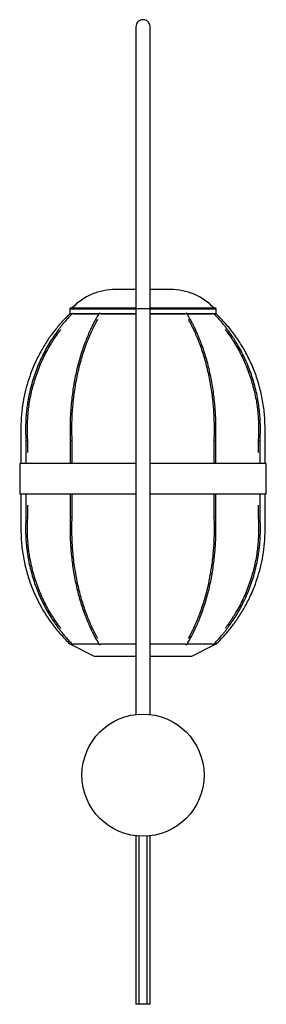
# Paper-space layout '_Posterior' of a CAD drawing. Header units: millimetres. Extents: x 384 to 586, y -223 to 583.
import ezdxf

# ---------------------------------------------------------------- set-up
doc = ezdxf.new("R2010")
doc.units = ezdxf.units.MM

psp = doc.layouts.new('_Posterior')

# ---------------------------------------------------------------- linework, layer by layer
at = {"color": 7, "linetype": 'Continuous', "lineweight": 25}
for p, q in [((479.6, 362.19), (462.95, 362.19)), ((507.97, 362.19), (491.32, 362.19)), ((426.46, 347.19), (479.59, 347.19)), ((479.61, 346.73), (479.61, 14.39)), ((491.31, 347.19), (544.46, 347.19)), ((491.31, 14.39), (491.31, 346.73)), ((425.46, 346.19), (425.46, 342.19)), ((427.21, 342.19), (425.46, 342.19)), ((449.58, 342.19), (428.63, 342.19)), ((479.61, 342.19), (450.8, 342.19)), ((520.12, 342.19), (491.31, 342.19)), ((542.29, 342.19), (521.33, 342.19)), ((545.46, 342.19), (543.72, 342.19)), ((545.46, 342.19), (545.46, 346.19)), ((389.6, 238.53), (389.6, 219.69)), ((391.1, 228.7), (391.1, 238.58)), ((425.93, 238.54), (425.93, 219.69)), ((427.43, 219.69), (427.43, 238.57)), ((543.49, 238.57), (543.49, 219.69)), ((544.99, 219.69), (544.99, 238.54)), ((579.81, 238.58), (579.81, 228.7)), ((581.31, 219.69), (581.31, 238.53)), ((384.46, 219.69), (384.46, 194.69)), ((479.61, 219.69), (384.46, 219.69)), ((586.46, 219.69), (491.31, 219.69)), ((586.46, 194.69), (586.46, 219.69)), ((479.61, 194.69), (384.46, 194.69)), ((389.6, 194.69), (389.6, 175.84)), ((425.93, 194.69), (425.93, 175.83)), ((427.43, 175.8), (427.43, 194.69)), ((586.46, 194.69), (491.31, 194.69)), ((543.49, 194.69), (543.49, 175.8)), ((544.99, 175.83), (544.99, 194.69)), ((581.31, 175.84), (581.31, 194.69)), ((391.1, 175.79), (391.1, 185.67)), ((579.81, 185.67), (579.81, 175.79)), ((425.46, 72.19), (445.46, 62.19)), ((525.46, 62.19), (545.46, 72.19)), ((479.61, -84.93), (479.61, -222.77)), ((481.96, -85.15), (481.96, -222.77)), ((488.96, -222.77), (488.96, -85.15)), ((491.31, -222.77), (491.31, -84.93)), ((491.31, -222.77), (479.61, -222.77))]:
    psp.add_line(p, q, dxfattribs=at)
at = {"color": 8, "linetype": 'Continuous', "lineweight": 25}
for p, q in [((479.61, 346.73), (491.31, 346.73)), ((479.61, 346.19), (425.46, 346.19)), ((545.46, 346.19), (491.31, 346.19))]:
    psp.add_line(p, q, dxfattribs=at)
at = {"color": 7, "linetype": 'Continuous', "lineweight": 25, "flags": 128}
for points in [[(449.55, 342.58), (449.68, 342.69), (449.89, 342.73)], [(521.03, 342.73), (521.24, 342.69), (521.36, 342.58)], [(449.55, 71.79), (449.68, 71.68), (449.89, 71.64)], [(521.03, 71.64), (521.24, 71.68), (521.36, 71.79)]]:
    psp.add_lwpolyline(points, dxfattribs=at)
at = {"color": 7, "linetype": 'Continuous', "lineweight": 25}
psp.add_circle((485.46, -35.27), 50, dxfattribs=at)
for centre, radius, start, end in [((462.95, 312.71), 49.48, 90, 135.8254), ((507.97, 312.71), 49.48, 44.1746, 90), ((426.46, 346.19), 1, 90, 180), ((544.46, 346.19), 1, 360, 90), ((427.3, 341.17), 1.67, 37.431, 68.79293), ((449.83, 341.59), 1.14, 31.40627, 86.977), ((521.09, 341.59), 1.14, 93.023, 148.59373), ((543.62, 341.17), 1.67, 111.20707, 142.569), ((427.3, 73.2), 1.67, 291.20584, 322.55843), ((449.83, 72.78), 1.14, 273.02428, 328.56996), ((521.08, 72.75), 1.11, 210.69759, 267.65124), ((543.67, 73.28), 1.76, 218.21394, 247.99193)]:
    psp.add_arc(centre, radius, start, end, dxfattribs=at)
for points, knots in [([(491.31, 577.1), (491.25, 577.73), (491.14, 578.9), (490.39, 580.37), (489.49, 581.41), (488.41, 582.22), (487.27, 582.72), (486.06, 582.96), (484.79, 582.98), (483.46, 582.67), (482.11, 581.97), (480.91, 580.92), (479.85, 579.26), (479.69, 577.86), (479.61, 577.1)], [0, 0, 0, 0, 0.102279, 0.191315, 0.265782, 0.32641, 0.412762, 0.46626, 0.525208, 0.619294, 0.687217, 0.772829, 0.877744, 1, 1, 1, 1]), ([(479.61, 577.06), (479.61, 577.02), (479.61, 576.94), (479.61, 575.84), (479.61, 574.09), (479.61, 571.8), (479.61, 569.16), (479.61, 566.33), (479.61, 563.5), (479.61, 560.8), (479.61, 558.28), (479.61, 555.83), (479.61, 553.33), (479.61, 549.86), (479.61, 545.32), (479.61, 539.54), (479.61, 532.37), (479.61, 523.51), (479.61, 514.5), (479.61, 506.62), (479.61, 499.95), (479.61, 492.69), (479.61, 484.6), (479.61, 475.56), (479.61, 465.55), (479.61, 454.53), (479.61, 442.3), (479.61, 428.83), (479.61, 414.13), (479.61, 398.43), (479.61, 381.85), (479.61, 364.52), (479.61, 352.73), (479.61, 346.73)], [0, 0, 0, 0, 0.033342, 0.067895, 0.099093, 0.126995, 0.151728, 0.173435, 0.192223, 0.208153, 0.221315, 0.233563, 0.245676, 0.257678, 0.281402, 0.304817, 0.328732, 0.3663, 0.405954, 0.429057, 0.452806, 0.478709, 0.507766, 0.540121, 0.575893, 0.615168, 0.657987, 0.706625, 0.759024, 0.814971, 0.874128, 0.936017, 1, 1, 1, 1]), ([(491.31, 346.73), (491.31, 353.01), (491.31, 365.35), (491.31, 383.42), (491.31, 400.6), (491.31, 416.73), (491.31, 431.71), (491.31, 445.26), (491.31, 457.38), (491.31, 468.13), (491.31, 477.78), (491.31, 486.39), (491.31, 493.6), (491.31, 499.92), (491.31, 505.98), (491.31, 512.7), (491.31, 520.1), (491.31, 528.01), (491.31, 536.21), (491.31, 544.09), (491.31, 551.4), (491.31, 557.13), (491.31, 561.67), (491.31, 565.24), (491.31, 568.39), (491.31, 571.1), (491.31, 573.34), (491.31, 575.09), (491.31, 576.31), (491.31, 577.01), (491.31, 577.05), (491.31, 577.07)], [0, 0, 0, 0, 0.067083, 0.131636, 0.192935, 0.250456, 0.303851, 0.352918, 0.395148, 0.433479, 0.46799, 0.498801, 0.526065, 0.545861, 0.567426, 0.592134, 0.619625, 0.649482, 0.681262, 0.714552, 0.744712, 0.775867, 0.797361, 0.819582, 0.842669, 0.866757, 0.891954, 0.918335, 0.945929, 0.974709, 1, 1, 1, 1]), ([(425.46, 342.19), (423.56, 340.3), (419.59, 336.35), (413.9, 329.69), (408.23, 322.1), (402.77, 313.48), (397.68, 303.8), (393.58, 294), (390.4, 284.3), (388.06, 274.88), (386.37, 264.85), (385.42, 254.23), (385.47, 243.1), (385.46, 231.53), (385.46, 223.68), (385.46, 219.69)], [0, 0, 0, 0, 0.060214, 0.125794, 0.196738, 0.273077, 0.354877, 0.442249, 0.511545, 0.584168, 0.660246, 0.739951, 0.823438, 0.910276, 1, 1, 1, 1]), ([(427.87, 342.72), (426.74, 341.57), (424.7, 339.48), (422.08, 336.55), (420.08, 334.19), (418.47, 332.22), (417.03, 330.39), (413.81, 326.14), (408.84, 318.79), (402.84, 307.9), (397.7, 295.95), (393.72, 283.52), (391.53, 273.4), (390.41, 265.87), (389.87, 261.13), (389.57, 257.33), (389.41, 254.25), (389.3, 251.49), (389.26, 247.9), (389.31, 243.47), (389.5, 240.25), (389.61, 238.53)], [0, 0, 0, 0, 0.0430132, 0.0778616, 0.1045454, 0.1250196, 0.1454616, 0.1663252, 0.2661862, 0.3796709, 0.4931534, 0.6066342, 0.7201138, 0.7624943, 0.8048211, 0.844248, 0.8616931, 0.8849168, 0.91606, 0.9551047, 1, 1, 1, 1]), ([(425.46, 342.19), (425.54, 342.19), (425.7, 342.19), (426.82, 342.19), (427.36, 342.19)], [0, 0, 0, 0, 0.525312, 1, 1, 1, 1]), ([(449.55, 342.58), (448.86, 341.42), (447.59, 339.34), (445.97, 336.4), (444.74, 334.05), (443.74, 332.08), (442.86, 330.25), (440.87, 326), (437.8, 318.66), (434.09, 307.78), (430.92, 295.85), (428.47, 283.44), (427.12, 273.35), (426.42, 265.83), (426.09, 261.1), (425.91, 257.31), (425.81, 254.24), (425.75, 251.48), (425.71, 247.9), (425.75, 243.41), (425.87, 240.12), (425.94, 238.32)], [0, 0, 0, 0, 0.0429468, 0.0777396, 0.1043795, 0.1248193, 0.1452265, 0.1660541, 0.2657356, 0.3790045, 0.4922615, 0.6055092, 0.7187507, 0.7610413, 0.8032782, 0.842621, 0.8600289, 0.8832024, 0.9142702, 0.9532213, 1, 1, 1, 1]), ([(428.63, 342.19), (429.06, 342.19), (430.3, 342.19), (433.38, 342.19), (437.7, 342.19), (442.95, 342.19), (446.97, 342.19), (449.37, 342.19), (449.59, 342.19)], [0, 0, 0, 0, 0.119221, 0.334038, 0.54882, 0.763624, 0.978442, 1, 1, 1, 1]), ([(450.79, 342.19), (452.33, 342.19), (456, 342.19), (462.44, 342.19), (469.89, 342.19), (475.67, 342.19), (478.95, 342.19), (479.61, 342.19)], [0, 0, 0, 0, 0.1801253, 0.4321623, 0.6842149, 0.9362261, 1, 1, 1, 1]), ([(491.31, 342.19), (491.97, 342.19), (495.24, 342.19), (501.03, 342.19), (508.47, 342.19), (514.92, 342.19), (518.59, 342.19), (520.12, 342.19)], [0, 0, 0, 0, 0.06379, 0.315801, 0.567838, 0.81989, 1, 1, 1, 1]), ([(521.32, 342.19), (521.54, 342.19), (523.95, 342.19), (527.97, 342.19), (533.21, 342.19), (537.54, 342.19), (540.62, 342.19), (541.85, 342.19), (542.29, 342.19)], [0, 0, 0, 0, 0.021737, 0.236467, 0.45121, 0.665917, 0.880648, 1, 1, 1, 1]), ([(544.98, 238.32), (545.05, 240.26), (545.17, 243.69), (545.2, 248.18), (545.17, 251.66), (545.1, 254.6), (544.89, 260.32), (544.27, 269.41), (542.73, 281.7), (540.38, 294.16), (537.3, 306.17), (534.32, 315.21), (531.87, 321.58), (530.25, 325.47), (528.89, 328.5), (527.75, 330.9), (526.71, 333.01), (525.32, 335.71), (523.52, 339.01), (522.12, 341.32), (521.36, 342.58)], [0, 0, 0, 0, 0.050487, 0.089295, 0.11669, 0.141013, 0.165941, 0.26558, 0.378822, 0.49207, 0.605327, 0.718596, 0.760901, 0.803157, 0.842519, 0.859936, 0.883121, 0.914193, 0.953152, 1, 1, 1, 1]), ([(581.31, 238.53), (581.42, 240.39), (581.62, 243.75), (581.66, 248.18), (581.61, 251.66), (581.5, 254.62), (581.16, 260.34), (580.15, 269.46), (577.65, 281.77), (573.84, 294.26), (568.86, 306.28), (564.03, 315.33), (560.06, 321.71), (557.43, 325.61), (555.22, 328.64), (553.38, 331.03), (551.7, 333.15), (549.45, 335.85), (546.53, 339.15), (544.28, 341.46), (543.05, 342.72)], [0, 0, 0, 0, 0.048612, 0.087515, 0.114974, 0.139351, 0.164332, 0.264182, 0.377663, 0.491146, 0.604629, 0.718115, 0.760499, 0.802831, 0.842262, 0.85971, 0.882934, 0.914058, 0.95308, 1, 1, 1, 1]), ([(543.56, 342.19), (544.09, 342.19), (545.22, 342.19), (545.38, 342.19), (545.46, 342.19)], [0, 0, 0, 0, 0.475041, 1, 1, 1, 1]), ([(585.46, 219.69), (585.46, 222.33), (585.44, 231.6), (585.59, 245.16), (585.16, 260.25), (583.36, 272.68), (580.52, 284.57), (576.66, 295.88), (571.91, 306.55), (566.34, 316.55), (560.04, 325.84), (553.14, 334.45), (548, 339.62), (545.46, 342.19)], [0, 0, 0, 0, 0.059524, 0.208401, 0.304817, 0.398603, 0.490041, 0.579357, 0.666738, 0.752349, 0.836337, 0.918842, 1, 1, 1, 1]), ([(427.44, 238.39), (427.38, 240.02), (427.27, 242.99), (427.22, 246.97), (427.23, 250.09), (427.27, 252.67), (427.33, 255.02), (427.53, 260.39), (428.14, 269.27), (429.67, 281.47), (432.01, 293.84), (435.05, 305.74), (438.01, 314.71), (440.44, 321.02), (442.04, 324.87), (443.39, 327.87), (444.52, 330.24), (445.55, 332.34), (446.89, 334.96), (447.95, 336.85), (448.52, 337.88)], [0, 0, 0, 0, 0.045162, 0.081708, 0.109689, 0.131164, 0.152611, 0.174502, 0.27927, 0.398325, 0.517373, 0.636412, 0.75544, 0.799889, 0.844281, 0.885628, 0.903923, 0.928275, 0.960907, 1, 1, 1, 1]), ([(522.38, 337.91), (522.83, 337.09), (523.7, 335.55), (524.84, 333.37), (525.83, 331.42), (526.71, 329.6), (528.67, 325.4), (531.72, 318.13), (535.39, 307.35), (538.53, 295.51), (540.97, 283.2), (542.31, 273.17), (543, 265.71), (543.33, 261.01), (543.51, 257.24), (543.61, 254.19), (543.67, 251.46), (543.7, 247.9), (543.67, 243.44), (543.55, 240.17), (543.48, 238.39)], [0, 0, 0, 0, 0.031011, 0.058977, 0.080436, 0.101862, 0.123731, 0.228411, 0.34739, 0.466382, 0.585383, 0.70439, 0.748837, 0.79323, 0.834581, 0.852878, 0.877234, 0.909857, 0.950759, 1, 1, 1, 1]), ([(391.11, 238.41), (391.01, 240.04), (390.84, 243), (390.76, 246.97), (390.78, 250.09), (390.84, 252.66), (390.94, 255.01), (391.27, 260.36), (392.25, 269.22), (394.72, 281.4), (398.49, 293.75), (403.41, 305.63), (408.19, 314.58), (412.11, 320.89), (414.71, 324.74), (416.79, 327.61), (417.99, 329.16), (418.29, 329.55)], [0, 0, 0, 0, 0.0502347, 0.090856, 0.1219527, 0.1458243, 0.1696685, 0.1940051, 0.3104817, 0.4428437, 0.5752042, 0.7075628, 0.8399192, 0.8893495, 0.9387177, 0.9847028, 1, 1, 1, 1]), ([(552.65, 329.53), (552.66, 329.51), (553.16, 328.88), (555.87, 325.26), (560.81, 318.01), (566.73, 307.23), (571.82, 295.42), (575.74, 283.12), (577.92, 273.12), (579.03, 265.67), (579.55, 260.98), (579.85, 257.22), (580.01, 254.18), (580.11, 251.45), (580.16, 247.91), (580.1, 243.45), (579.91, 240.19), (579.8, 238.41)], [0, 0, 0, 0, 0.000729, 0.025067, 0.141561, 0.273952, 0.406346, 0.538742, 0.671139, 0.720586, 0.769972, 0.815974, 0.836329, 0.863422, 0.899704, 0.945195, 1, 1, 1, 1]), ([(389.61, 238.53), (389.61, 238.53), (389.6, 238.53), (389.67, 238.53), (389.82, 238.53), (390.03, 238.53), (390.28, 238.54), (390.46, 238.55), (390.56, 238.55), (390.58, 238.55), (390.58, 238.55)], [0, 0, 0, 0, 0.045332, 0.227699, 0.41002, 0.592373, 0.774942, 0.957509, 0.985314, 1, 1, 1, 1]), ([(391.09, 238.58), (391.1, 238.58), (391.1, 238.58), (391.02, 238.57), (390.86, 238.56), (390.71, 238.56), (390.61, 238.55), (390.59, 238.55), (390.58, 238.55)], [0, 0, 0, 0, 0.159046, 0.418969, 0.679204, 0.939434, 0.979066, 1, 1, 1, 1]), ([(425.94, 238.54), (425.93, 238.54), (425.92, 238.53), (425.98, 238.53), (426.12, 238.53), (426.32, 238.53), (426.57, 238.53), (426.82, 238.53), (427.06, 238.54), (427.21, 238.55), (427.27, 238.55), (427.28, 238.55), (427.29, 238.55)], [0, 0, 0, 0, 0.027626, 0.162158, 0.296603, 0.430971, 0.565305, 0.699661, 0.834178, 0.968693, 0.989179, 1, 1, 1, 1]), ([(427.42, 238.57), (427.42, 238.57), (427.42, 238.56), (427.36, 238.56), (427.3, 238.55), (427.29, 238.55), (427.29, 238.55)], [0, 0, 0, 0, 0.351608, 0.877585, 0.957689, 1, 1, 1, 1]), ([(543.63, 238.55), (543.63, 238.55), (543.57, 238.56), (543.5, 238.56), (543.5, 238.57), (543.49, 238.57)], [0, 0, 0, 0, 0.042289, 0.568225, 1, 1, 1, 1]), ([(543.63, 238.55), (543.63, 238.55), (543.69, 238.55), (543.82, 238.54), (544.05, 238.54), (544.31, 238.53), (544.56, 238.53), (544.77, 238.53), (544.92, 238.53), (544.99, 238.53), (544.98, 238.54), (544.98, 238.54)], [0, 0, 0, 0, 0.0108203, 0.1453886, 0.2799585, 0.4144848, 0.548925, 0.683288, 0.8176166, 0.9519683, 1, 1, 1, 1]), ([(580.33, 238.55), (580.33, 238.55), (580.24, 238.56), (580.08, 238.56), (579.92, 238.57), (579.82, 238.58), (579.82, 238.58), (579.82, 238.58)], [0, 0, 0, 0, 0.02093, 0.281227, 0.541527, 0.801743, 1, 1, 1, 1]), ([(580.33, 238.55), (580.34, 238.55), (580.43, 238.55), (580.6, 238.54), (580.85, 238.54), (581.07, 238.53), (581.23, 238.53), (581.31, 238.53), (581.3, 238.53), (581.3, 238.53)], [0, 0, 0, 0, 0.014688, 0.197357, 0.380027, 0.562639, 0.745134, 0.927524, 1, 1, 1, 1]), ([(385.46, 194.69), (385.46, 192.04), (385.47, 182.77), (385.33, 169.21), (385.76, 154.12), (387.56, 141.69), (390.4, 129.8), (394.26, 118.49), (399.01, 107.82), (404.57, 97.82), (410.88, 88.53), (417.78, 79.92), (422.91, 74.75), (425.46, 72.19)], [0, 0, 0, 0, 0.059524, 0.208401, 0.304817, 0.398603, 0.490041, 0.579357, 0.666738, 0.752349, 0.836337, 0.918842, 1, 1, 1, 1]), ([(545.46, 72.19), (547.36, 74.08), (551.33, 78.02), (557.02, 84.68), (562.69, 92.28), (568.15, 100.9), (573.23, 110.58), (577.34, 120.37), (580.52, 130.08), (582.86, 139.5), (584.55, 149.53), (585.5, 160.14), (585.45, 171.27), (585.46, 182.84), (585.46, 190.69), (585.46, 194.69)], [0, 0, 0, 0, 0.060214, 0.125794, 0.196738, 0.273077, 0.354877, 0.442249, 0.511545, 0.584168, 0.660246, 0.739951, 0.823438, 0.910276, 1, 1, 1, 1]), ([(389.61, 175.84), (389.5, 173.98), (389.3, 170.62), (389.26, 166.2), (389.31, 162.71), (389.42, 159.76), (389.75, 154.03), (390.77, 144.91), (393.27, 132.6), (397.08, 120.11), (402.06, 108.09), (406.89, 99.04), (410.86, 92.66), (413.49, 88.77), (415.69, 85.74), (417.53, 83.34), (419.22, 81.22), (421.47, 78.52), (424.39, 75.22), (426.64, 72.91), (427.87, 71.65)], [0, 0, 0, 0, 0.0486115, 0.0875142, 0.1149742, 0.1393505, 0.1643314, 0.264182, 0.3776631, 0.4911454, 0.6046293, 0.7181154, 0.7604994, 0.802831, 0.8422624, 0.8597096, 0.8829343, 0.9140578, 0.9530796, 1, 1, 1, 1]), ([(389.61, 175.84), (389.61, 175.84), (389.6, 175.85), (389.67, 175.85), (389.82, 175.84), (390.03, 175.84), (390.28, 175.83), (390.46, 175.82), (390.56, 175.82), (390.58, 175.82), (390.58, 175.82)], [0, 0, 0, 0, 0.045426, 0.227776, 0.410079, 0.592413, 0.774964, 0.957513, 0.985315, 1, 1, 1, 1]), ([(391.09, 175.79), (391.1, 175.79), (391.1, 175.79), (391.02, 175.8), (390.86, 175.81), (390.71, 175.81), (390.61, 175.82), (390.59, 175.82), (390.58, 175.82)], [0, 0, 0, 0, 0.159129, 0.419027, 0.679236, 0.93944, 0.979069, 1, 1, 1, 1]), ([(418.27, 84.84), (418.26, 84.86), (417.76, 85.49), (415.04, 89.12), (410.11, 96.36), (404.18, 107.14), (399.1, 118.96), (395.17, 131.25), (393, 141.25), (391.89, 148.7), (391.36, 153.39), (391.07, 157.15), (390.9, 160.19), (390.8, 162.92), (390.75, 166.47), (390.81, 170.92), (391.01, 174.18), (391.11, 175.96)], [0, 0, 0, 0, 0.000729, 0.025067, 0.141561, 0.273952, 0.406346, 0.538742, 0.671139, 0.720586, 0.769972, 0.815974, 0.836329, 0.863422, 0.899704, 0.945195, 1, 1, 1, 1]), ([(425.94, 176.05), (425.87, 174.11), (425.74, 170.68), (425.72, 166.2), (425.75, 162.71), (425.82, 159.77), (426.02, 154.05), (426.65, 144.96), (428.19, 132.67), (430.54, 120.21), (433.61, 108.2), (436.59, 99.16), (439.04, 92.79), (440.67, 88.9), (442.03, 85.87), (443.17, 83.48), (444.21, 81.36), (445.6, 78.66), (447.4, 75.36), (448.79, 73.05), (449.55, 71.79)], [0, 0, 0, 0, 0.0504866, 0.0892952, 0.1166896, 0.1410134, 0.1659413, 0.2655801, 0.3788221, 0.4920703, 0.6053271, 0.7185957, 0.7609013, 0.8031565, 0.8425186, 0.8599357, 0.8831212, 0.914193, 0.9531522, 1, 1, 1, 1]), ([(425.94, 175.83), (425.93, 175.83), (425.92, 175.84), (425.98, 175.84), (426.12, 175.85), (426.32, 175.85), (426.57, 175.84), (426.82, 175.84), (427.06, 175.83), (427.21, 175.82), (427.27, 175.82), (427.28, 175.82), (427.29, 175.82)], [0, 0, 0, 0, 0.027788, 0.162297, 0.29672, 0.431066, 0.565377, 0.699711, 0.834206, 0.968698, 0.989181, 1, 1, 1, 1]), ([(448.54, 76.46), (448.08, 77.28), (447.21, 78.82), (446.07, 81), (445.09, 82.96), (444.21, 84.77), (442.24, 88.97), (439.2, 96.24), (435.53, 107.03), (432.38, 118.86), (429.95, 131.17), (428.61, 141.2), (427.92, 148.66), (427.59, 153.36), (427.41, 157.13), (427.31, 160.18), (427.24, 162.91), (427.21, 166.47), (427.25, 170.93), (427.37, 174.2), (427.44, 175.98)], [0, 0, 0, 0, 0.031011, 0.058977, 0.080436, 0.101862, 0.123731, 0.228411, 0.34739, 0.466382, 0.585383, 0.70439, 0.748837, 0.79323, 0.834581, 0.852878, 0.877234, 0.909857, 0.950759, 1, 1, 1, 1]), ([(427.42, 175.8), (427.42, 175.8), (427.42, 175.81), (427.36, 175.81), (427.3, 175.82), (427.29, 175.82), (427.29, 175.82)], [0, 0, 0, 0, 0.351974, 0.877654, 0.957713, 1, 1, 1, 1]), ([(521.36, 71.79), (522.06, 72.95), (523.32, 75.04), (524.94, 77.97), (526.18, 80.32), (527.17, 82.29), (528.06, 84.12), (530.05, 88.37), (533.12, 95.71), (536.82, 106.59), (540, 118.52), (542.45, 130.93), (543.8, 141.02), (544.49, 148.54), (544.82, 153.27), (545.01, 157.07), (545.11, 160.13), (545.17, 162.89), (545.2, 166.47), (545.17, 170.96), (545.04, 174.25), (544.98, 176.05)], [0, 0, 0, 0, 0.042947, 0.07774, 0.104379, 0.124819, 0.145227, 0.166054, 0.265736, 0.379005, 0.492261, 0.605509, 0.718751, 0.761041, 0.803278, 0.842621, 0.860029, 0.883202, 0.91427, 0.953221, 1, 1, 1, 1]), ([(543.48, 175.98), (543.54, 174.35), (543.65, 171.39), (543.7, 167.4), (543.69, 164.28), (543.65, 161.7), (543.58, 159.35), (543.39, 153.98), (542.78, 145.1), (541.24, 132.9), (538.91, 120.53), (535.86, 108.63), (532.91, 99.66), (530.48, 93.35), (528.87, 89.5), (527.52, 86.5), (526.4, 84.13), (525.37, 82.03), (524.02, 79.41), (522.97, 77.52), (522.4, 76.49)], [0, 0, 0, 0, 0.045162, 0.081708, 0.109689, 0.131164, 0.152611, 0.174502, 0.27927, 0.398325, 0.517373, 0.636412, 0.75544, 0.799889, 0.844281, 0.885628, 0.903923, 0.928275, 0.960907, 1, 1, 1, 1]), ([(543.05, 71.65), (544.18, 72.81), (546.22, 74.9), (548.84, 77.83), (550.84, 80.18), (552.45, 82.15), (553.89, 83.98), (557.1, 88.23), (562.08, 95.58), (568.08, 106.48), (573.22, 118.42), (577.19, 130.85), (579.39, 140.97), (580.51, 148.5), (581.05, 153.24), (581.34, 157.05), (581.51, 160.12), (581.61, 162.88), (581.66, 166.47), (581.6, 170.9), (581.41, 174.12), (581.31, 175.84)], [0, 0, 0, 0, 0.0430131, 0.0778616, 0.1045453, 0.1250196, 0.1454616, 0.1663252, 0.2661861, 0.3796708, 0.4931532, 0.606634, 0.7201136, 0.7624941, 0.8048208, 0.8442477, 0.8616928, 0.8849165, 0.9160597, 0.9551044, 1, 1, 1, 1]), ([(543.63, 175.82), (543.63, 175.82), (543.57, 175.81), (543.5, 175.81), (543.5, 175.8), (543.49, 175.8)], [0, 0, 0, 0, 0.042314, 0.568555, 1, 1, 1, 1]), ([(543.63, 175.82), (543.63, 175.82), (543.69, 175.82), (543.82, 175.83), (544.05, 175.84), (544.31, 175.84), (544.56, 175.85), (544.77, 175.85), (544.92, 175.84), (544.99, 175.84), (544.98, 175.84), (544.98, 175.83)], [0, 0, 0, 0, 0.010822, 0.145412, 0.280004, 0.414552, 0.549014, 0.683398, 0.817749, 0.952122, 1, 1, 1, 1]), ([(579.8, 175.96), (579.9, 174.33), (580.08, 171.37), (580.15, 167.4), (580.14, 164.28), (580.07, 161.71), (579.97, 159.36), (579.65, 154.01), (578.67, 145.15), (576.19, 132.97), (572.43, 120.63), (567.5, 108.74), (562.73, 99.79), (558.81, 93.48), (556.21, 89.64), (554.13, 86.77), (552.93, 85.21), (552.63, 84.83)], [0, 0, 0, 0, 0.050235, 0.090856, 0.121953, 0.145824, 0.169668, 0.194005, 0.310482, 0.442844, 0.575204, 0.707563, 0.839919, 0.889349, 0.938718, 0.984703, 1, 1, 1, 1]), ([(580.33, 175.82), (580.33, 175.82), (580.24, 175.81), (580.08, 175.81), (579.92, 175.8), (579.82, 175.79), (579.82, 175.79), (579.82, 175.79)], [0, 0, 0, 0, 0.0209321, 0.2812587, 0.5415882, 0.8018339, 1, 1, 1, 1]), ([(580.33, 175.82), (580.34, 175.82), (580.43, 175.82), (580.6, 175.83), (580.85, 175.84), (581.07, 175.84), (581.23, 175.85), (581.31, 175.85), (581.3, 175.84), (581.3, 175.84)], [0, 0, 0, 0, 0.014689, 0.197373, 0.38006, 0.562687, 0.745198, 0.927603, 1, 1, 1, 1]), ([(425.46, 72.19), (425.54, 72.19), (425.7, 72.19), (426.82, 72.19), (427.36, 72.19)], [0, 0, 0, 0, 0.524994, 1, 1, 1, 1]), ([(425.46, 72.19), (425.54, 72.19), (425.7, 72.19), (426.82, 72.19), (427.36, 72.19)], [0, 0, 0, 0, 0.5249624, 1, 1, 1, 1]), ([(428.62, 72.19), (429.06, 72.19), (430.29, 72.19), (433.38, 72.19), (437.7, 72.19), (442.95, 72.19), (446.97, 72.19), (449.37, 72.19), (449.59, 72.19)], [0, 0, 0, 0, 0.119373, 0.334137, 0.548902, 0.763666, 0.97843, 1, 1, 1, 1]), ([(429.73, 72.19), (429.82, 72.19), (430.75, 72.19), (433.41, 72.19), (437.69, 72.19), (442.95, 72.19), (446.97, 72.19), (449.37, 72.19), (449.59, 72.19)], [0, 0, 0, 0, 0.028202, 0.265219, 0.502196, 0.739197, 0.976214, 1, 1, 1, 1]), ([(450.79, 72.19), (452.32, 72.19), (456, 72.19), (462.44, 72.19), (469.89, 72.19), (475.67, 72.19), (478.95, 72.19), (479.61, 72.19)], [0, 0, 0, 0, 0.180292, 0.4322777, 0.6842791, 0.936239, 1, 1, 1, 1]), ([(450.79, 72.19), (452.33, 72.19), (456, 72.19), (462.44, 72.19), (469.89, 72.19), (475.67, 72.19), (478.95, 72.19), (479.61, 72.19)], [0, 0, 0, 0, 0.18013, 0.432163, 0.684196, 0.93623, 1, 1, 1, 1]), ([(491.31, 72.19), (491.97, 72.19), (495.24, 72.19), (501.03, 72.19), (508.47, 72.19), (514.92, 72.19), (518.59, 72.19), (520.12, 72.19)], [0, 0, 0, 0, 0.06379, 0.315801, 0.567838, 0.81989, 1, 1, 1, 1]), ([(491.31, 72.19), (491.97, 72.19), (495.24, 72.19), (501.03, 72.19), (508.47, 72.19), (514.92, 72.19), (518.59, 72.19), (520.12, 72.19)], [0, 0, 0, 0, 0.06377, 0.315804, 0.567837, 0.81987, 1, 1, 1, 1]), ([(521.32, 72.19), (521.54, 72.19), (523.95, 72.19), (527.97, 72.19), (533.21, 72.19), (537.53, 72.19), (540.57, 72.19), (541.76, 72.19), (542.16, 72.19)], [0, 0, 0, 0, 0.021979, 0.239099, 0.456233, 0.67333, 0.890451, 1, 1, 1, 1]), ([(521.32, 72.19), (521.54, 72.19), (523.95, 72.19), (527.97, 72.19), (533.21, 72.19), (537.54, 72.19), (540.62, 72.19), (541.85, 72.19), (542.29, 72.19)], [0, 0, 0, 0, 0.021739, 0.236466, 0.451194, 0.665921, 0.880648, 1, 1, 1, 1]), ([(543.56, 72.19), (544.1, 72.19), (545.22, 72.19), (545.38, 72.19), (545.46, 72.19)], [0, 0, 0, 0, 0.474719, 1, 1, 1, 1]), ([(445.46, 62.19), (445.52, 62.19), (445.66, 62.19), (446.72, 62.19), (448.4, 62.19), (450.72, 62.19), (453.63, 62.19), (457.09, 62.19), (461.04, 62.19), (465.4, 62.19), (470.11, 62.19), (474.87, 62.19), (478.1, 62.19), (479.61, 62.19)], [0, 0, 0, 0, 0.091933, 0.183867, 0.2758, 0.367734, 0.459667, 0.5516, 0.643534, 0.735467, 0.827401, 0.919334, 1, 1, 1, 1]), ([(491.31, 62.19), (492.82, 62.19), (496.05, 62.19), (500.81, 62.19), (505.52, 62.19), (509.88, 62.19), (513.82, 62.19), (517.28, 62.19), (520.2, 62.19), (522.52, 62.19), (524.2, 62.19), (525.26, 62.19), (525.39, 62.19), (525.46, 62.19)], [0, 0, 0, 0, 0.080666, 0.172599, 0.264533, 0.356466, 0.4484, 0.540333, 0.632266, 0.7242, 0.816133, 0.908067, 1, 1, 1, 1])]:
    psp.add_open_spline(points, degree=3, knots=knots, dxfattribs=at)

doc.saveas('drawing.dxf')
